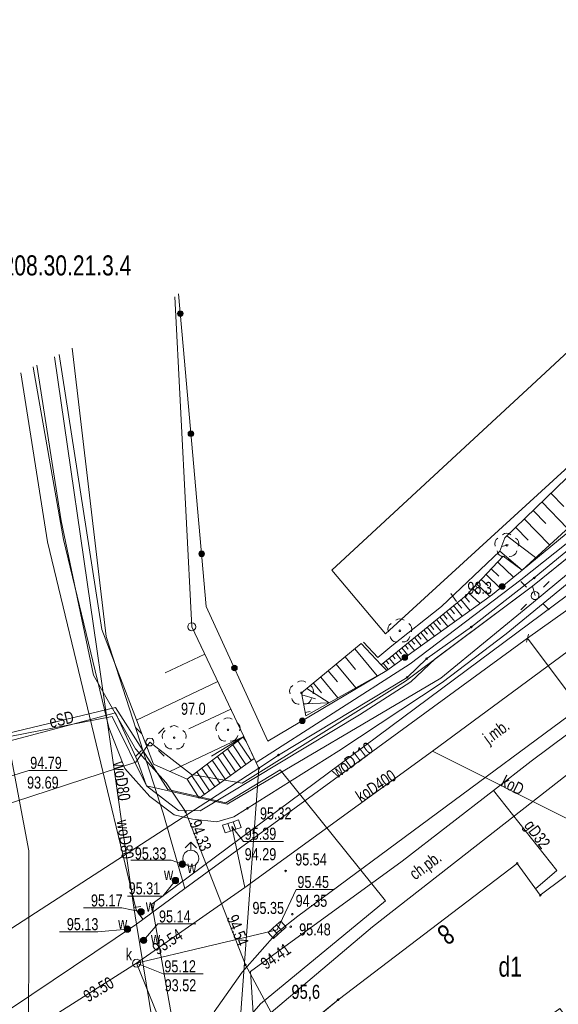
# Model space of a CAD drawing. Header units: metres. Extents: x -320 to 5572509, y -47 to 5960263.
# Tile 56 of 59: x 5572403 to 5572437, y 5960162 to 5960224. Entities that reach past the tile are written whole.
import ezdxf

# ---------------------------------------------------------------- set-up
doc = ezdxf.new("R2010")
doc.units = ezdxf.units.M
doc.header["$MEASUREMENT"] = 0
for name, color, linetype in [('000_Inne__niezydentyfikowane_', 7, 'Continuous'), ('202-Punkt_graniczny_stabilizowa', 7, 'Continuous'), ('203-Punkt_zalamania_granicy_dzi', 7, 'Continuous'), ('218-Granica_uzytku', 7, 'Continuous'), ('219-Linia_granicy', 7, 'Continuous'), ('238-Punkt_adresowy_budynku', 7, 'Continuous'), ('312-Numer_ewidencyjny_budynku-A', 7, 'Continuous'), ('352-schody__powierzchnia_', 7, 'Continuous'), ('403-Punkt_okreslonej_wysokosci', 7, 'Continuous'), ('403-Punkt_okreslonej_wysokosci-', 7, 'Continuous'), ('422-Kraweznik_jezdni', 7, 'Continuous'), ('450-Sciana_oporowa_symb__osiowy', 7, 'Continuous'), ('585-Os_przewodu-SEPOD_-_ob__pro', 7, 'Continuous'), ('801-Punkt_okreslonej_wysokosci', 7, 'Continuous'), ('801-Punkt_okreslonej_wysokosci-', 7, 'Continuous'), ('820-Skarpa_nieumocniona', 7, 'Continuous'), ('823-Szczyt_skarpy_nieumocninej', 7, 'Continuous'), ('902-Ogrodzenie_trwale_symb_', 7, 'Continuous'), ('922-Drzewo_lisciaste', 7, 'Continuous'), ('ark', 7, 'Continuous'), ('budynek_pomiar', 7, 'Continuous'), ('chodnik_plyty_betonowe', 7, 'Continuous'), ('hydrant__punkt_', 7, 'Continuous'), ('jezdnia_masa_bitumiczna', 7, 'Continuous'), ('kratka_sciekowa__punkt_', 7, 'Continuous'), ('kraweznik__linia_', 7, 'Continuous'), ('latarnia_na_slupie_lub_maszcie_', 7, 'Continuous'), ('murek_oporowy__linia_', 7, 'Continuous'), ('plac__powierzchnia_', 7, 'Continuous'), ('przewod_elektroenergetyczny__li', 7, 'Continuous'), ('przewod_gazowy__linia_', 7, 'Continuous'), ('przewod_gazowy__linia_-Atr1', 7, 'Continuous'), ('przewod_inny__linia_', 7, 'Continuous'), ('przewod_kanalizacyjny__linia_', 7, 'Continuous'), ('przewod_kanalizacyjny__linia_-A', 7, 'Continuous'), ('przewod_wodociagowy_-_projektow', 7, 'Continuous'), ('przewod_wodociagowy__linia_', 7, 'Continuous'), ('przewod_wodociagowy__linia_-Atr', 7, 'Continuous'), ('punkt_o_okreslonej_wysokosci__s', 7, 'Continuous'), ('punkt_wysokosciowy_naturalny', 7, 'Continuous'), ('punkt_wysokosciowy_naturalny-At', 7, 'Continuous'), ('punkt_zmiany_cech_lub_zrodla_da', 7, 'Continuous'), ('rzedne_teren', 7, 'Continuous'), ('skarpa_nieumocniona__powierzchn', 7, 'Continuous'), ('slup__punkt_', 7, 'Continuous'), ('wlaz_okragly_-_siec_kanalizacyj', 7, 'Continuous'), ('ZAKRES', 7, 'Continuous'), ('zasuwa_-_siec_wodociagowa__punk', 7, 'Continuous')]:
    doc.layers.add(name, color=color, linetype=linetype)
doc.styles.add('GENERATED_STYLE_1', font='arial.ttf')

# ---------------------------------------------------------------- blocks, each defined once
blk = doc.blocks.new('EGBP04_03')
at = {"layer": '203-Punkt_zalamania_granicy_dzi', "color": 7, "lineweight": 13}
blk.add_circle((0, 0), 0.05, dxfattribs=at)
blk = doc.blocks.new('EGBP04_2a')
at = {"layer": '202-Punkt_graniczny_stabilizowa', "color": 7, "lineweight": 13}
blk.add_circle((0, 0), 0.25, dxfattribs=at)
blk = doc.blocks.new('OBOP02_01')
at = {"layer": '922-Drzewo_lisciaste', "color": 7, "lineweight": 13}
blk.add_circle((0, 0), 0.05, dxfattribs=at)
for centre, radius, start, end in [((0, 0.35), 0.4, 50.114, 129.886), ((-0.35, 0.1), 0.4, 119.84816, 203.51949), ((0.35, 0.1), 0.4, 336.88451, 60.15184), ((-0.2, -0.3), 0.4, 187.477, 278.47884), ((0.2, -0.275), 0.425, 262.64593, 349.62892)]:
    blk.add_arc(centre, radius, start, end, dxfattribs=at)
blk = doc.blocks.new('RTPW01')
at = {"layer": '801-Punkt_okreslonej_wysokosci', "color": 7, "lineweight": 13}
blk.add_circle((0, 0), 0.05, dxfattribs=at)
blk = doc.blocks.new('US05')
at = {"layer": 'kratka_sciekowa__punkt_', "color": 7, "lineweight": 13}
for p, q in [((-0.525, 0.25), (-0.175, 0.25)), ((-0.525, -0.25), (-0.525, 0.25)), ((-0.175, 0.25), (0.175, 0.25)), ((-0.175, -0.25), (-0.175, 0.25)), ((0.175, 0.25), (0.525, 0.25)), ((0.175, -0.25), (0.175, 0.25)), ((0.525, -0.25), (0.525, 0.25)), ((-0.525, -0.25), (-0.175, -0.25)), ((-0.175, -0.25), (0.175, -0.25)), ((0.175, -0.25), (0.525, -0.25))]:
    blk.add_line(p, q, dxfattribs=at)
blk = doc.blocks.new('US22')
at = {"layer": 'wlaz_okragly_-_siec_kanalizacyj', "color": 7, "lineweight": 13}
for p, q in [((-0.2475, -0.0356), (-0.2274, 0.1039)), ((-0.2274, 0.1039), (-0.1352, 0.2103)), ((-0.1352, 0.2103), (0, 0.25)), ((0, 0.25), (0.1352, 0.2103)), ((0.1352, 0.2103), (0.2274, 0.1039)), ((0.2274, 0.1039), (0.2475, -0.0356)), ((-0.1889, -0.1637), (-0.2475, -0.0356)), ((-0.0704, -0.2399), (-0.1889, -0.1637)), ((0.0704, -0.2399), (-0.0704, -0.2399)), ((0.1889, -0.1637), (0.0704, -0.2399)), ((0.2475, -0.0356), (0.1889, -0.1637))]:
    blk.add_line(p, q, dxfattribs=at)
blk = doc.blocks.new('XX_01')
at = {"layer": 'punkt_zmiany_cech_lub_zrodla_da', "color": 7, "lineweight": 13}
blk.add_line((0, -0.25), (0, 0.25), dxfattribs=at)
blk = doc.blocks.new('US02')
at = {"layer": 'hydrant__punkt_', "color": 7, "lineweight": 13}
for p, q in [((0, 1), (-0.353, 0.647)), ((0, 1), (0.354, 0.647)), ((0, 0.5), (0, 1)), ((-0.4973, -0.0523), (-0.4755, 0.1545)), ((-0.4755, 0.1545), (-0.3716, 0.3346)), ((-0.3716, 0.3346), (-0.2034, 0.4568)), ((-0.2034, 0.4568), (0, 0.5)), ((0, 0.5), (0.2034, 0.4568)), ((0.2034, 0.4568), (0.3716, 0.3346)), ((0.3716, 0.3346), (0.4755, 0.1545)), ((0.4755, 0.1545), (0.4973, -0.0523)), ((-0.433, -0.25), (-0.4973, -0.0523)), ((-0.2939, -0.4045), (-0.433, -0.25)), ((-0.104, -0.4891), (-0.2939, -0.4045)), ((0.104, -0.4891), (-0.104, -0.4891)), ((0.2939, -0.4045), (0.104, -0.4891)), ((0.433, -0.25), (0.2939, -0.4045)), ((0.4973, -0.0523), (0.433, -0.25))]:
    blk.add_line(p, q, dxfattribs=at)
blk = doc.blocks.new('SUUS25')
at = {"layer": 'zasuwa_-_siec_wodociagowa__punk', "color": 7, "lineweight": 13}
for radius in [0.2, 0.18, 0.16, 0.14, 0.12, 0.1, 0.08, 0.06, 0.04, 0.02]:
    blk.add_circle((0, 0), radius, dxfattribs=at)
blk = doc.blocks.new('PW01')
at = {"layer": 'punkt_o_okreslonej_wysokosci__s', "color": 7, "lineweight": 13}
for p, q in [((-0.045, 0), (-0.0318, 0.0318)), ((-0.0318, -0.0318), (-0.045, 0)), ((-0.0318, 0.0318), (0, 0.045)), ((0, 0.045), (0.0318, 0.0318)), ((0.0318, 0.0318), (0.045, 0)), ((0.045, 0), (0.0318, -0.0318)), ((0, -0.045), (-0.0318, -0.0318)), ((0.0318, -0.0318), (0, -0.045))]:
    blk.add_line(p, q, dxfattribs=at)
blk = doc.blocks.new('SM011')
at = {"layer": 'latarnia_na_slupie_lub_maszcie_', "color": 7, "lineweight": 13}
for p, q in [((-0.53, 0.531), (-0.883, 0.884)), ((0.531, 0.531), (0.884, 0.884)), ((-0.53, -0.53), (-0.883, -0.883)), ((0.531, -0.53), (0.884, -0.883))]:
    blk.add_line(p, q, dxfattribs=at)
blk = doc.blocks.new('SM04')
at = {"layer": 'slup__punkt_', "color": 7, "lineweight": 13}
for p, q in [((-0.2475, -0.0356), (-0.2274, 0.1039)), ((-0.2274, 0.1039), (-0.1352, 0.2103)), ((-0.1352, 0.2103), (0, 0.25)), ((0, 0.25), (0.1352, 0.2103)), ((0.1352, 0.2103), (0.2274, 0.1039)), ((0.2274, 0.1039), (0.2475, -0.0356)), ((-0.1889, -0.1637), (-0.2475, -0.0356)), ((-0.0704, -0.2399), (-0.1889, -0.1637)), ((0.0704, -0.2399), (-0.0704, -0.2399)), ((0.1889, -0.1637), (0.0704, -0.2399)), ((0.2475, -0.0356), (0.1889, -0.1637))]:
    blk.add_line(p, q, dxfattribs=at)

msp = doc.modelspace()

# ---------------------------------------------------------------- linework, layer by layer
at = {"layer": '000_Inne__niezydentyfikowane_', "color": 7, "lineweight": 13, "flags": 128}
for points in [[(5572436.27, 5960194.2), (5572437.08, 5960193.36)], [(5572435.71, 5960193.66), (5572437.31, 5960192)], [(5572435.16, 5960193.12), (5572435.95, 5960192.3)], [(5572434.61, 5960192.59), (5572436.18, 5960190.97)], [(5572434.07, 5960192.07), (5572434.85, 5960191.26)], [(5572433.21, 5960190.88), (5572433.64, 5960190.97)], [(5572433.53, 5960191.54), (5572435.32, 5960190.18)], [(5572432.96, 5960189.91), (5572433.95, 5960188.97)], [(5572432.23, 5960189.14), (5572433.12, 5960188.29)], [(5572432.55, 5960189.48), (5572433.02, 5960189.03)], [(5572431.66, 5960188.54), (5572432.47, 5960187.77)], [(5572431.93, 5960188.83), (5572432.36, 5960188.42)], [(5572431.15, 5960188), (5572431.86, 5960187.33)], [(5572431.4, 5960188.26), (5572431.78, 5960187.9)], [(5572430.44, 5960187.38), (5572430.72, 5960187.04)], [(5572430.67, 5960187.57), (5572431.24, 5960186.88)], [(5572430.91, 5960187.77), (5572431.2, 5960187.42)], [(5572429.78, 5960186.84), (5572430.29, 5960186.21)], [(5572429.99, 5960187.02), (5572430.26, 5960186.69)], [(5572430.21, 5960187.2), (5572430.75, 5960186.54)], [(5572428.95, 5960186.17), (5572429.43, 5960185.58)], [(5572429.15, 5960186.33), (5572429.39, 5960186.03)], [(5572429.35, 5960186.5), (5572429.85, 5960185.89)], [(5572429.56, 5960186.67), (5572429.82, 5960186.35)], [(5572428.17, 5960185.53), (5572428.6, 5960184.99)], [(5572428.36, 5960185.69), (5572428.59, 5960185.41)], [(5572428.56, 5960185.85), (5572429.02, 5960185.29)], [(5572428.76, 5960186.01), (5572428.99, 5960185.72)], [(5572427.39, 5960184.89), (5572427.78, 5960184.4)], [(5572427.58, 5960185.05), (5572427.79, 5960184.8)], [(5572427.78, 5960185.21), (5572428.19, 5960184.7)], [(5572427.97, 5960185.37), (5572428.19, 5960185.11)], [(5572424.07, 5960184.51), (5572425.46, 5960182.83)], [(5572426.61, 5960184.25), (5572426.96, 5960183.81)], [(5572426.8, 5960184.41), (5572426.98, 5960184.19)], [(5572427, 5960184.57), (5572427.37, 5960184.11)], [(5572427.19, 5960184.73), (5572427.38, 5960184.49)], [(5572423.46, 5960184.01), (5572424.11, 5960183.22)], [(5572425.82, 5960183.61), (5572426.14, 5960183.22)], [(5572426.02, 5960183.77), (5572426.18, 5960183.57)], [(5572426.21, 5960183.93), (5572426.55, 5960183.52)], [(5572426.41, 5960184.09), (5572426.58, 5960183.88)], [(5572422.41, 5960183.14), (5572422.98, 5960182.45)], [(5572422.91, 5960183.56), (5572424.13, 5960182.08)], [(5572421.94, 5960182.75), (5572423.01, 5960181.45)], [(5572421.08, 5960182.04), (5572422.46, 5960181.14)], [(5572421.5, 5960182.38), (5572422, 5960181.78)], [(5572420.77, 5960181.65), (5572421.62, 5960181.4)], [(5572420.87, 5960181.09), (5572422.46, 5960181.14)], [(5572420.97, 5960180.55), (5572421.29, 5960180.61)]]:
    msp.add_lwpolyline(points, dxfattribs=at)
at = {"layer": '218-Granica_uzytku', "color": 3, "lineweight": 18, "flags": 128}
for points in [[(5572412.863, 5960206.399), (5572413.92, 5960185.88)], [(5572413.92, 5960185.88), (5572412.863, 5960206.399)], [(5572435.23, 5960188.92), (5572441.03, 5960193.69)], [(5572441.03, 5960193.69), (5572435.23, 5960188.92)], [(5572431.32, 5960185.87), (5572435.23, 5960188.92)], [(5572435.23, 5960188.92), (5572431.32, 5960185.87)], [(5572413.92, 5960185.88), (5572418.09, 5960177.08)], [(5572418.09, 5960177.08), (5572413.92, 5960185.88)], [(5572428.54, 5960183.9), (5572431.32, 5960185.87)], [(5572431.32, 5960185.87), (5572428.54, 5960183.9)], [(5572427.32, 5960182.73), (5572428.54, 5960183.9)], [(5572428.54, 5960183.9), (5572427.32, 5960182.73)], [(5572419.31, 5960177.9), (5572427.32, 5960182.73)], [(5572427.32, 5960182.73), (5572419.31, 5960177.9)], [(5572418.09, 5960177.08), (5572419.31, 5960177.9)], [(5572419.31, 5960177.9), (5572418.09, 5960177.08)], [(5572439.94, 5960172.41), (5572435.61, 5960169.18)], [(5572435.61, 5960169.18), (5572439.94, 5960172.41)], [(5572434.17, 5960171.16), (5572423.02, 5960162.68)], [(5572423.02, 5960162.68), (5572434.17, 5960171.16)], [(5572435.61, 5960169.18), (5572434.17, 5960171.16)], [(5572434.17, 5960171.16), (5572435.61, 5960169.18)], [(5572423.02, 5960162.68), (5572416.64, 5960157.39)], [(5572416.64, 5960157.39), (5572423.02, 5960162.68)]]:
    msp.add_lwpolyline(points, dxfattribs=at)
at = {"layer": '219-Linia_granicy', "color": 178, "lineweight": 18, "flags": 128}
for points in [[(5572413.92, 5960185.88), (5572412.863, 5960206.399)], [(5572441.03, 5960193.69), (5572435.23, 5960188.92)], [(5572435.23, 5960188.92), (5572431.32, 5960185.87)], [(5572418.09, 5960177.08), (5572413.92, 5960185.88)], [(5572431.32, 5960185.87), (5572428.54, 5960183.9)], [(5572428.54, 5960183.9), (5572427.32, 5960182.73)], [(5572427.32, 5960182.73), (5572419.31, 5960177.9)], [(5572419.31, 5960177.9), (5572418.09, 5960177.08)], [(5572418.09, 5960177.08), (5572401.57, 5960166.4)], [(5572418.09, 5960177.08), (5572416.64, 5960157.39)], [(5572439.94, 5960172.41), (5572435.61, 5960169.18)], [(5572434.17, 5960171.16), (5572423.02, 5960162.68)], [(5572435.61, 5960169.18), (5572434.17, 5960171.16)], [(5572423.02, 5960162.68), (5572416.64, 5960157.39)]]:
    msp.add_lwpolyline(points, dxfattribs=at)
at = {"layer": '352-schody__powierzchnia_', "color": 7, "lineweight": 13, "flags": 128}
msp.add_lwpolyline([(5572417.15, 5960179.05), (5572413.63, 5960176.39), (5572414.38, 5960175.21), (5572417.8, 5960177.69)], close=True, dxfattribs=at)
msp.add_lwpolyline([(5572417.15, 5960179.05), (5572413.63, 5960176.39), (5572414.38, 5960175.21), (5572417.8, 5960177.69)], close=True, dxfattribs=at)
for points in [[(5572417.61, 5960177.56), (5572416.79, 5960178.78)], [(5572417.61, 5960177.56), (5572416.79, 5960178.78)], [(5572417.3, 5960178.75), (5572417.11, 5960179.02)], [(5572417.3, 5960178.75), (5572417.11, 5960179.02)], [(5572416.97, 5960177.1), (5572416.15, 5960178.29)], [(5572416.97, 5960177.1), (5572416.15, 5960178.29)], [(5572417.29, 5960177.32), (5572416.47, 5960178.54)], [(5572417.29, 5960177.32), (5572416.47, 5960178.54)], [(5572415.99, 5960176.39), (5572415.19, 5960177.58)], [(5572415.99, 5960176.39), (5572415.19, 5960177.58)], [(5572416.32, 5960176.63), (5572415.51, 5960177.81)], [(5572416.32, 5960176.63), (5572415.51, 5960177.81)], [(5572416.64, 5960176.86), (5572415.83, 5960178.05)], [(5572416.64, 5960176.86), (5572415.83, 5960178.05)], [(5572415.35, 5960175.92), (5572414.55, 5960177.09)], [(5572415.35, 5960175.92), (5572414.55, 5960177.09)], [(5572415.67, 5960176.15), (5572414.88, 5960177.33)], [(5572415.67, 5960176.15), (5572414.88, 5960177.33)], [(5572414.7, 5960175.45), (5572413.92, 5960176.6)], [(5572414.7, 5960175.45), (5572413.92, 5960176.6)], [(5572415.02, 5960175.68), (5572414.24, 5960176.85)], [(5572415.02, 5960175.68), (5572414.24, 5960176.85)]]:
    msp.add_lwpolyline(points, dxfattribs=at)
at = {"layer": '422-Kraweznik_jezdni', "color": 7, "lineweight": 13, "flags": 128}
for points in [[(5572404.041, 5960202.043), (5572404.06, 5960201.91), (5572405.93, 5960191.32), (5572408.75, 5960179.61), (5572409.75, 5960177.07), (5572411.3, 5960175.33), (5572412.83, 5960174.17), (5572413.97, 5960173.91), (5572415.48, 5960173.74), (5572416.54, 5960174.05), (5572423.06, 5960178.16), (5572429.5, 5960182.41), (5572433.49, 5960185.45), (5572442.93, 5960193.17), (5572449.24, 5960198.68), (5572460.4, 5960209.13), (5572470.47, 5960218.72), (5572472.776, 5960220.901)], [(5572437.9, 5960180.74), (5572420.52, 5960167.87)], [(5572420.52, 5960167.87), (5572419.25, 5960166.87)], [(5572419.25, 5960166.87), (5572417.06, 5960164.39)], [(5572417.06, 5960164.39), (5572415.31, 5960161.92)]]:
    msp.add_lwpolyline(points, dxfattribs=at)
at = {"layer": '450-Sciana_oporowa_symb__osiowy', "color": 7, "lineweight": 13, "flags": 128}
msp.add_lwpolyline([(5572417.92, 5960177.44), (5572427.52, 5960183.57), (5572434.39, 5960188.8), (5572441.34, 5960194.32), (5572448.3, 5960200.81), (5572455.04, 5960207.39), (5572468.97, 5960220.97), (5572471.893, 5960223.603)], dxfattribs=at)
at = {"layer": '585-Os_przewodu-SEPOD_-_ob__pro', "color": 1, "lineweight": 18, "flags": 128}
msp.add_lwpolyline([(5572472.512, 5960221.71), (5572470.4, 5960219.76), (5572453.01, 5960203.41), (5572445.09, 5960196.46), (5572435.13, 5960188.41), (5572429.07, 5960183.88), (5572427.56, 5960182.46), (5572424.36, 5960180.41), (5572414.43, 5960174.42), (5572413.1, 5960174.45), (5572411.1, 5960175.98), (5572408.97, 5960180.3), (5572401.73, 5960178.88), (5572397.411, 5960199.08)], dxfattribs=at)
at = {"layer": '820-Skarpa_nieumocniona', "color": 7, "lineweight": 13, "flags": 128}
for points in [[(5572430.04, 5960187.94), (5572430.4, 5960187.45)], [(5572414.72, 5960184.18), (5572412.27, 5960183.02)], [(5572415.53, 5960182.47), (5572410.48, 5960180.07)], [(5572416.34, 5960180.76), (5572413.74, 5960179.54)], [(5572417.15, 5960179.05), (5572412.55, 5960176.87)], [(5572417.15, 5960179.05), (5572415.14, 5960177.83)]]:
    msp.add_lwpolyline(points, dxfattribs=at)
at = {"layer": '823-Szczyt_skarpy_nieumocninej', "color": 7, "lineweight": 13, "flags": 128}
msp.add_lwpolyline([(5572412.863, 5960206.399), (5572413.92, 5960185.88), (5572417.15, 5960179.05), (5572413.63, 5960176.39), (5572411.53, 5960177.33), (5572408.33, 5960185.72), (5572405.658, 5960202.815)], dxfattribs=at)
at = {"layer": '902-Ogrodzenie_trwale_symb_', "color": 7, "lineweight": 13, "flags": 128}
msp.add_lwpolyline([(5572471.753, 5960224.031), (5572456.47, 5960209.24), (5572440.44, 5960194.31), (5572434.48, 5960189.41), (5572432.64, 5960187.89), (5572426.05, 5960183.16), (5572418.66, 5960178.76), (5572414.82, 5960187.15), (5572413.38, 5960203.33), (5572413.093, 5960206.586)], dxfattribs=at)
at = {"layer": '902-Ogrodzenie_trwale_symb_', "color": 7, "lineweight": 13}
for centre, radius in [((5572413.201, 5960205.362), 0.175), ((5572413.201, 5960205.362), 0.157), ((5572413.201, 5960205.362), 0.14), ((5572413.201, 5960205.362), 0.122), ((5572413.201, 5960205.362), 0.105), ((5572413.201, 5960205.362), 0.0875), ((5572413.201, 5960205.362), 0.07), ((5572413.201, 5960205.362), 0.0525), ((5572413.201, 5960205.362), 0.035), ((5572413.864, 5960197.891), 0.175), ((5572413.864, 5960197.891), 0.157), ((5572413.864, 5960197.891), 0.14), ((5572413.864, 5960197.891), 0.122), ((5572413.864, 5960197.891), 0.105), ((5572413.864, 5960197.891), 0.0875), ((5572413.864, 5960197.891), 0.07), ((5572413.864, 5960197.891), 0.0525), ((5572413.864, 5960197.891), 0.035), ((5572414.529, 5960190.421), 0.175), ((5572414.529, 5960190.421), 0.157), ((5572414.529, 5960190.421), 0.14), ((5572414.529, 5960190.421), 0.122), ((5572414.529, 5960190.421), 0.105), ((5572414.529, 5960190.421), 0.0875), ((5572414.529, 5960190.421), 0.07), ((5572414.529, 5960190.421), 0.0525), ((5572414.529, 5960190.421), 0.035), ((5572433.239, 5960188.385), 0.175), ((5572433.239, 5960188.385), 0.157), ((5572433.239, 5960188.385), 0.14), ((5572433.239, 5960188.385), 0.122), ((5572433.239, 5960188.385), 0.105), ((5572433.239, 5960188.385), 0.0875), ((5572433.239, 5960188.385), 0.07), ((5572433.239, 5960188.385), 0.0525), ((5572433.239, 5960188.385), 0.035), ((5572427.178, 5960183.97), 0.175), ((5572427.178, 5960183.97), 0.157), ((5572427.178, 5960183.97), 0.14), ((5572427.178, 5960183.97), 0.122), ((5572427.178, 5960183.97), 0.105), ((5572427.178, 5960183.97), 0.0875), ((5572427.178, 5960183.97), 0.07), ((5572427.178, 5960183.97), 0.0525), ((5572427.178, 5960183.97), 0.035), ((5572416.575, 5960183.316), 0.175), ((5572416.575, 5960183.316), 0.157), ((5572416.575, 5960183.316), 0.14), ((5572416.575, 5960183.316), 0.122), ((5572416.575, 5960183.316), 0.105), ((5572416.575, 5960183.316), 0.0875), ((5572416.575, 5960183.316), 0.07), ((5572416.575, 5960183.316), 0.0525), ((5572416.575, 5960183.316), 0.035), ((5572420.799, 5960180.033), 0.175), ((5572420.799, 5960180.033), 0.157), ((5572420.799, 5960180.033), 0.14), ((5572420.799, 5960180.033), 0.122), ((5572420.799, 5960180.033), 0.105), ((5572420.799, 5960180.033), 0.0875), ((5572420.799, 5960180.033), 0.07), ((5572420.799, 5960180.033), 0.0525), ((5572420.799, 5960180.033), 0.035)]:
    msp.add_circle(centre, radius, dxfattribs=at)
at = {"layer": 'budynek_pomiar', "color": 7, "lineweight": 13, "flags": 128}
msp.add_lwpolyline([(5572434.17, 5960171.16), (5572435.61, 5960169.18), (5572439.94, 5960172.41), (5572445.69, 5960164.68), (5572438.73, 5960159.54), (5572436.83, 5960162.14), (5572428.08, 5960155.75), (5572426.16, 5960158.38), (5572424.95, 5960157.49), (5572421.83, 5960161.69), (5572423.02, 5960162.68)], close=True, dxfattribs=at)
at = {"layer": 'kraweznik__linia_', "color": 7, "lineweight": 13, "flags": 128}
for points in [[(5572469.031, 5960232.365), (5572454.84, 5960219.22), (5572435.08, 5960200.91), (5572422.63, 5960189.41)], [(5572422.63, 5960189.41), (5572425.98, 5960185.44), (5572438.83, 5960197.21), (5572457.78, 5960214.94), (5572470.847, 5960226.805)]]:
    msp.add_lwpolyline(points, dxfattribs=at)
at = {"layer": 'murek_oporowy__linia_', "color": 7, "lineweight": 13, "flags": 128}
msp.add_lwpolyline([(5572424.61, 5960184.92), (5572425.5, 5960183.96), (5572426.37, 5960184.69), (5572429.45, 5960187.14), (5572433.1, 5960190.58)], dxfattribs=at)
at = {"layer": 'plac__powierzchnia_', "color": 7, "lineweight": 13, "flags": 128}
for points in [[(5572469.031, 5960232.365), (5572454.84, 5960219.22), (5572435.08, 5960200.91), (5572422.63, 5960189.41)], [(5572422.63, 5960189.41), (5572425.98, 5960185.44), (5572438.83, 5960197.21), (5572457.78, 5960214.94), (5572470.847, 5960226.805)]]:
    msp.add_lwpolyline(points, dxfattribs=at)
at = {"layer": 'przewod_elektroenergetyczny__li', "color": 1, "lineweight": 18, "flags": 128}
for points in [[(5572396.935, 5960198.916), (5572400.94, 5960178.88), (5572401.78, 5960174.63), (5572410.43, 5960177.46), (5572411.31, 5960178.71), (5572413.9, 5960176.69), (5572417.05, 5960176.14), (5572427.22, 5960182.49), (5572435.13, 5960188.41), (5572435.28, 5960187.82), (5572435.13, 5960188.41), (5572446.28, 5960197.41), (5572453.01, 5960203.41), (5572468.74, 5960217.71), (5572468.67, 5960218.93), (5572470.06, 5960219.24), (5572472.496, 5960221.757)], [(5572397.501, 5960199.112), (5572397.85, 5960197.29), (5572400.58, 5960184.39), (5572401.57, 5960178.52), (5572409.18, 5960180.53), (5572410.55, 5960177.49), (5572411.1, 5960175.98), (5572416.11, 5960174.85), (5572429.42, 5960182.69), (5572435.18, 5960187.41), (5572443.43, 5960194.24), (5572449.65, 5960200.16), (5572458.85, 5960209.02), (5572470.4, 5960219.76), (5572472.512, 5960221.71)], [(5572400.94, 5960178.88), (5572409.17, 5960180.85), (5572412.43, 5960175.76), (5572416.04, 5960174.93), (5572419.42, 5960176.98), (5572425.97, 5960168.82), (5572418.19, 5960162.43), (5572415.87, 5960159.72), (5572414.82, 5960152.61), (5572418.65, 5960132.79), (5572424.28, 5960103.27), (5572427.13, 5960087.71), (5572429.17, 5960076.91), (5572431.17, 5960066.73), (5572433.61, 5960054.57), (5572434.061, 5960052.256)]]:
    msp.add_lwpolyline(points, dxfattribs=at)
at = {"layer": 'przewod_gazowy__linia_', "color": 30, "lineweight": 18, "flags": 128}
for points in [[(5572404.21, 5960152.58), (5572418.23, 5960154.05), (5572417.58, 5960164.44), (5572427.01, 5960171.29), (5572432.69, 5960175.69), (5572435.05, 5960177.51), (5572439.69, 5960180.99), (5572453.51, 5960193.09), (5572457.4, 5960192.74), (5572462.85, 5960197.46), (5572476.202, 5960210.411)], [(5572398.613, 5960199.495), (5572398.75, 5960198.48), (5572403.78, 5960171.93), (5572403.76, 5960155.44), (5572404.21, 5960152.58), (5572401.74, 5960152.19), (5572405.62, 5960131.35), (5572409.47, 5960109.91), (5572413.74, 5960088.71), (5572415.87, 5960087.2), (5572417.25, 5960086.16), (5572418.47, 5960083.18), (5572419.14, 5960081.59), (5572421.15, 5960071.68), (5572423.69, 5960059.52), (5572425.484, 5960050.503)], [(5572432.69, 5960175.69), (5572436.63, 5960170.72)], [(5572436.63, 5960170.72), (5572435.32, 5960169.579)]]:
    msp.add_lwpolyline(points, dxfattribs=at)
at = {"layer": 'przewod_inny__linia_', "color": 7, "lineweight": 13, "flags": 128}
msp.add_lwpolyline([(5572404.266, 5960202.15), (5572405.79, 5960192.47), (5572407.8, 5960182.86), (5572410.42, 5960178.28), (5572412.32, 5960176.18), (5572413.53, 5960174.38), (5572417.26, 5960164.84), (5572418.86, 5960161.89), (5572425.16, 5960167.22), (5572434.48, 5960174.5), (5572437.72, 5960177.03), (5572443.31, 5960177.69), (5572453.66, 5960178.97), (5572455.85, 5960179.09)], dxfattribs=at)
at = {"layer": 'przewod_kanalizacyjny__linia_', "color": 34, "lineweight": 18, "flags": 128}
for points in [[(5572410.48, 5960164.95), (5572417.21, 5960169.65), (5572428.89, 5960178.15), (5572447.8, 5960192.08), (5572465.32, 5960208.46), (5572474.18, 5960216.603)], [(5572428.89, 5960178.15), (5572437.84, 5960173.66), (5572439.273, 5960171.912)], [(5572417.21, 5960169.65), (5572416.41, 5960173.46)], [(5572419.23, 5960167.03), (5572410.48, 5960164.95)], [(5572410.48, 5960164.95), (5572382.7, 5960147.33), (5572370.472, 5960140.271)], [(5572410.48, 5960164.95), (5572413.91, 5960156.53), (5572427.02, 5960133.33), (5572431.07, 5960126.67)]]:
    msp.add_lwpolyline(points, dxfattribs=at)
at = {"layer": 'przewod_wodociagowy_-_projektow', "color": 7, "lineweight": 20, "flags": 128}
msp.add_lwpolyline([(5572403.283, 5960201.681), (5572404.94, 5960191.16), (5572410.45, 5960168.27), (5572410.59, 5960168.08), (5572410.88, 5960167.68)], dxfattribs=at)
at = {"layer": 'przewod_wodociagowy__linia_', "color": 7, "lineweight": 20, "flags": 128}
for points in [[(5572434.81, 5960185.17), (5572447.42, 5960194.13), (5572465.76, 5960211.47), (5572473.621, 5960218.314)], [(5572405.37, 5960202.677), (5572408, 5960184.51), (5572408.54, 5960180.77)], [(5572406.481, 5960203.207), (5572408.59, 5960185.28), (5572412.13, 5960174.28), (5572413.49, 5960169.59)], [(5572370.141, 5960141.954), (5572389.46, 5960154.51), (5572389.68, 5960154.72), (5572390.04, 5960154.84), (5572390.79, 5960154.54), (5572391.58, 5960154.69), (5572392.24, 5960155.14), (5572410.48, 5960167.38), (5572413.49, 5960169.59), (5572434.81, 5960185.17)], [(5572434.81, 5960185.17), (5572445.228, 5960171.286)], [(5572408.54, 5960180.77), (5572410.31, 5960168.42), (5572410.48, 5960167.38)], [(5572410.31, 5960168.42), (5572410.74, 5960168.48)], [(5572431.294, 5960051.691), (5572431.04, 5960052.95), (5572428.4, 5960065.81), (5572425.16, 5960081.78), (5572424.04, 5960088.59), (5572423.96, 5960088.84), (5572423.93, 5960089.11), (5572419.95, 5960111.06), (5572419.42, 5960114.21), (5572416.58, 5960131.17), (5572412.7, 5960153.83), (5572410.48, 5960167.38)]]:
    msp.add_lwpolyline(points, dxfattribs=at)
at = {"layer": 'punkt_o_okreslonej_wysokosci__s', "color": 30, "lineweight": 18, "flags": 128}
msp.add_lwpolyline([(5572401.29, 5960176.18), (5572403.781, 5960176.946), (5572406.162, 5960176.946)], dxfattribs=at)
at = {"layer": 'punkt_o_okreslonej_wysokosci__s', "color": 7, "lineweight": 13, "flags": 128}
for points in [[(5572416.41, 5960173.46), (5572417.13, 5960172.53), (5572419.635, 5960172.53)], [(5572413.33, 5960171.11), (5572412.63, 5960171.36), (5572410.125, 5960171.36)], [(5572412.9, 5960170.09), (5572412.12, 5960169.13), (5572409.907, 5960169.13)], [(5572410.48, 5960164.95), (5572412.13, 5960164.28), (5572414.635, 5960164.28)]]:
    msp.add_lwpolyline(points, dxfattribs=at)
at = {"layer": 'punkt_o_okreslonej_wysokosci__s', "color": 34, "lineweight": 18, "flags": 128}
msp.add_lwpolyline([(5572419.23, 5960167.03), (5572420.412, 5960169.532), (5572422.793, 5960169.532)], dxfattribs=at)
at = {"layer": 'punkt_o_okreslonej_wysokosci__s', "color": 7, "lineweight": 20, "flags": 128}
for points in [[(5572410.76, 5960168.14), (5572409.567, 5960168.385), (5572407.185, 5960168.385)], [(5572409.91, 5960167.07), (5572408.064, 5960166.91), (5572405.682, 5960166.91)], [(5572410.92, 5960166.37), (5572411.797, 5960167.389), (5572414.178, 5960167.389)]]:
    msp.add_lwpolyline(points, dxfattribs=at)
at = {"layer": 'skarpa_nieumocniona__powierzchn', "color": 7, "lineweight": 13, "flags": 128}
msp.add_lwpolyline([(5572470.944, 5960226.51), (5572462.68, 5960217.88), (5572456.84, 5960212.7), (5572449.8, 5960206.89), (5572443, 5960200.71), (5572433.4, 5960191.42), (5572433.1, 5960190.58), (5572434.48, 5960189.41), (5572445.01, 5960199.05), (5572451.24, 5960205.17), (5572471.747, 5960224.051)], dxfattribs=at)
for points in [[(5572425.71, 5960183.52), (5572426.05, 5960183.16), (5572432.64, 5960187.89), (5572434.48, 5960189.41), (5572433.3, 5960190.27), (5572430.99, 5960187.83)], [(5572421.01, 5960180.33), (5572426.05, 5960183.16), (5572425.71, 5960183.52), (5572424.46, 5960184.83), (5572420.75, 5960181.77)]]:
    msp.add_lwpolyline(points, close=True, dxfattribs=at)
at = {"layer": 'ZAKRES', "color": 7, "lineweight": 13, "flags": 128}
msp.add_lwpolyline([(5572411.424, 5960168.614), (5572426.913, 5960081.006), (5572469.699, 5960089.619), (5572465.103, 5960112.452), (5572474.101, 5960114.263), (5572450.557, 5960197.688)], close=True, dxfattribs=at)

# ---------------------------------------------------------------- block references
at = {"layer": '202-Punkt_graniczny_stabilizowa', "color": 7, "lineweight": 13}
msp.add_blockref('EGBP04_2a', (5572413.92, 5960185.88), dxfattribs=at)
at = {"layer": '203-Punkt_zalamania_granicy_dzi', "color": 7, "lineweight": 13}
for p in [(5572435.23, 5960188.92), (5572431.32, 5960185.87), (5572428.54, 5960183.9), (5572427.32, 5960182.73), (5572419.31, 5960177.9), (5572418.09, 5960177.08), (5572434.17, 5960171.16), (5572435.61, 5960169.18), (5572423.02, 5960162.68)]:
    msp.add_blockref('EGBP04_03', p, dxfattribs=at)
at = {"layer": '403-Punkt_okreslonej_wysokosci', "color": 7, "lineweight": 13, "rotation": 0.0008399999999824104}
for p in [(5572417.38, 5960174.58), (5572419.76, 5960170.69), (5572420.18, 5960168), (5572420.08, 5960167.22)]:
    msp.add_blockref('RTPW01', p, dxfattribs=at)
at = {"layer": '801-Punkt_okreslonej_wysokosci', "color": 7, "lineweight": 13, "rotation": 0.0008399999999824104}
msp.add_blockref('RTPW01', (5572416.17, 5960179.47), dxfattribs=at)
at = {"layer": '922-Drzewo_lisciaste', "color": 7, "lineweight": 13, "rotation": 0.0008399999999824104}
for p in [(5572433.52, 5960190.95), (5572426.87, 5960185.63), (5572420.75, 5960181.77), (5572416.17, 5960179.47), (5572412.82, 5960178.98)]:
    msp.add_blockref('OBOP02_01', p, dxfattribs=at)
at = {"layer": 'hydrant__punkt_', "color": 7, "lineweight": 13}
msp.add_blockref('US02', (5572413.86, 5960171.48), dxfattribs=at)
at = {"layer": 'kratka_sciekowa__punkt_', "color": 7, "lineweight": 13}
for p, rotation in [((5572416.41, 5960173.46), 18.40913), ((5572419.23, 5960167.03), 42.12959)]:
    msp.add_blockref('US05', p, dxfattribs=dict(at, rotation=rotation))
at = {"layer": 'latarnia_na_slupie_lub_maszcie_', "color": 7, "lineweight": 13, "rotation": 0.0008399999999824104}
for p in [(5572435.28, 5960187.82), (5572411.31, 5960178.71)]:
    msp.add_blockref('SM011', p, dxfattribs=at)
at = {"layer": 'punkt_o_okreslonej_wysokosci__s', "color": 7, "lineweight": 13, "rotation": 0.0008399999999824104}
for p in [(5572413.53, 5960174.38), (5572417.26, 5960164.84)]:
    msp.add_blockref('PW01', p, dxfattribs=at)
at = {"layer": 'punkt_wysokosciowy_naturalny', "color": 7, "lineweight": 13}
msp.add_blockref('RTPW01', (5572430.99, 5960187.83), dxfattribs=at)
at = {"layer": 'punkt_zmiany_cech_lub_zrodla_da', "color": 7, "lineweight": 13, "rotation": 344.8510000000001}
msp.add_blockref('XX_01', (5572434.81, 5960185.17), dxfattribs=at)
at = {"layer": 'slup__punkt_', "color": 7, "lineweight": 13}
for p in [(5572435.28, 5960187.82), (5572411.31, 5960178.71)]:
    msp.add_blockref('SM04', p, dxfattribs=at)
at = {"layer": 'wlaz_okragly_-_siec_kanalizacyj', "color": 7, "lineweight": 13, "rotation": 57.29662000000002}
msp.add_blockref('US22', (5572410.48, 5960164.95), dxfattribs=at)
at = {"layer": 'zasuwa_-_siec_wodociagowa__punk', "color": 7, "lineweight": 13}
for p in [(5572413.33, 5960171.11), (5572412.9, 5960170.09), (5572410.76, 5960168.14), (5572409.91, 5960167.07), (5572410.92, 5960166.37)]:
    msp.add_blockref('SUUS25', p, dxfattribs=at)

# ---------------------------------------------------------------- texts
at = {"layer": '238-Punkt_adresowy_budynku', "color": 7, "lineweight": 13, "insert": (5572429.66, 5960167.468), "char_height": 1.25, "attachment_point": 7, "rotation": 215.615, "style": 'GENERATED_STYLE_1'}
msp.add_mtext('\\A1;{\\W0.750000x;\\pql;\\fArial|b0|i0|c238|p38;8}', dxfattribs=at)
at = {"layer": '312-Numer_ewidencyjny_budynku-A', "color": 7, "lineweight": 13, "insert": (5572433.007, 5960164.729), "char_height": 1.25, "attachment_point": 4, "style": 'GENERATED_STYLE_1'}
msp.add_mtext('\\A1;{\\W0.750000x;\\pql;\\fArial|b0|i0|c238|p38;d1}', dxfattribs=at)
at = {"layer": '403-Punkt_okreslonej_wysokosci-', "color": 7, "lineweight": 13, "char_height": 0.75, "attachment_point": 7, "style": 'GENERATED_STYLE_1'}
for s, insert in [('\\A1;{\\W0.750000x;\\pql;\\fArial|b0|i0|c238|p38;95.32}', (5572418.16, 5960173.883)), ('\\A1;{\\W0.750000x;\\pql;\\fArial|b0|i0|c238|p38;95.54}', (5572420.356, 5960171.021)), ('\\A1;{\\W0.750000x;\\pql;\\fArial|b0|i0|c238|p38;95.35}', (5572417.694, 5960168.003)), ('\\A1;{\\W0.750000x;\\pql;\\fArial|b0|i0|c238|p38;95.48}', (5572420.599, 5960166.665))]:
    msp.add_mtext(s, dxfattribs=dict(at, insert=insert))
at = {"layer": '801-Punkt_okreslonej_wysokosci-', "color": 7, "lineweight": 13, "insert": (5572413.25, 5960180.393), "char_height": 0.75, "attachment_point": 7, "style": 'GENERATED_STYLE_1'}
msp.add_mtext('\\A1;{\\W0.750000x;\\pql;\\fArial|b0|i0|c238|p38;97.0}', dxfattribs=at)
at = {"layer": 'ark', "color": 7, "lineweight": 13, "insert": (5572401.054, 5960208.988), "char_height": 1.25, "attachment_point": 1, "style": 'GENERATED_STYLE_1'}
msp.add_mtext('\\A1;{\\W0.750000x;\\pql;\\fArial|b0|i0|c238|p38;5.208.30.21.3.4}', dxfattribs=at)
at = {"layer": 'chodnik_plyty_betonowe', "color": 7, "lineweight": 13, "insert": (5572427.951, 5960169.911), "char_height": 0.75, "attachment_point": 7, "rotation": 36.5202, "style": 'GENERATED_STYLE_1'}
msp.add_mtext('\\A1;{\\W0.750000x;\\pql;\\fArial|b0|i0|c238|p38;ch.pb.}', dxfattribs=at)
at = {"layer": 'jezdnia_masa_bitumiczna', "color": 7, "lineweight": 13, "insert": (5572432.535, 5960178.364), "char_height": 0.75, "attachment_point": 7, "rotation": 36.3771, "style": 'GENERATED_STYLE_1'}
msp.add_mtext('\\A1;{\\W0.750000x;\\pql;\\fArial|b0|i0|c238|p38;j.mb.}', dxfattribs=at)
at = {"layer": 'przewod_elektroenergetyczny__li', "color": 1, "lineweight": 18, "insert": (5572405.067, 5960179.938), "char_height": 0.75, "attachment_point": 4, "rotation": 13.693, "style": 'GENERATED_STYLE_1'}
msp.add_mtext('\\A1;{\\W0.750000x;\\pql;\\fArial|b0|i0|c238|p38;eSD}', dxfattribs=at)
at = {"layer": 'przewod_gazowy__linia_-Atr1', "color": 7, "lineweight": 13, "insert": (5572434.771, 5960173.66), "char_height": 0.75, "attachment_point": 4, "rotation": 306.715, "style": 'GENERATED_STYLE_1'}
msp.add_mtext('\\A1;{\\W0.750000x;\\pql;\\fArial|b0|i0|c238|p38;gD32}', dxfattribs=at)
at = {"layer": 'przewod_kanalizacyjny__linia_-A', "color": 34, "lineweight": 18, "char_height": 0.75, "attachment_point": 4, "style": 'GENERATED_STYLE_1'}
for s, insert, rotation in [('\\A1;{\\W0.750000x;\\pql;\\fArial|b0|i0|c238|p38;koD400}', (5572424.243, 5960175.238), 33.197), ('\\A1;{\\W0.750000x;\\pql;\\fArial|b0|i0|c238|p38;koD}', (5572433.262, 5960176.323), 333.358)]:
    msp.add_mtext(s, dxfattribs=dict(at, insert=insert, rotation=rotation))
at = {"layer": 'przewod_wodociagowy__linia_-Atr', "color": 7, "lineweight": 20, "char_height": 0.75, "attachment_point": 4, "style": 'GENERATED_STYLE_1'}
for s, insert, rotation in [('\\A1;{\\W0.750000x;\\pql;\\fArial|b0|i0|c238|p38;woD110}', (5572422.76, 5960176.718), 37.235), ('\\A1;{\\W0.750000x;\\pql;\\fArial|b0|i0|c238|p38;woD80}', (5572409.387, 5960177.492), 278.156), ('\\A1;{\\W0.750000x;\\pql;\\fArial|b0|i0|c238|p38;woD80}', (5572409.604, 5960173.866), 278.156)]:
    msp.add_mtext(s, dxfattribs=dict(at, insert=insert, rotation=rotation))
at = {"layer": 'punkt_o_okreslonej_wysokosci__s', "color": 30, "lineweight": 18, "char_height": 0.75, "attachment_point": 7, "style": 'GENERATED_STYLE_1'}
for s, insert in [('\\A1;{\\W0.750000x;\\pql;\\fArial|b0|i0|c238|p38;94.79}', (5572403.861, 5960177.03)), ('\\A1;{\\W0.750000x;\\pql;\\fArial|b0|i0|c238|p38;93.69}', (5572403.667, 5960175.801))]:
    msp.add_mtext(s, dxfattribs=dict(at, insert=insert))
at = {"layer": 'punkt_o_okreslonej_wysokosci__s', "color": 7, "lineweight": 13, "char_height": 0.75, "attachment_point": 4, "rotation": 291.355, "style": 'GENERATED_STYLE_1'}
for s, insert in [('\\A1;{\\W0.750000x;\\pql;\\fArial|b0|i0|c238|p38;94.33}', (5572414.102, 5960173.814)), ('\\A1;{\\W0.750000x;\\pql;\\fArial|b0|i0|c238|p38;94.54}', (5572416.413, 5960167.914))]:
    msp.add_mtext(s, dxfattribs=dict(at, insert=insert))
at = {"layer": 'punkt_o_okreslonej_wysokosci__s', "color": 34, "lineweight": 18, "char_height": 0.75, "attachment_point": 7, "style": 'GENERATED_STYLE_1'}
for s, insert in [('\\A1;{\\W0.750000x;\\pql;\\fArial|b0|i0|c238|p38;95.39}', (5572417.21, 5960172.621)), ('\\A1;{\\W0.750000x;\\pql;\\fArial|b0|i0|c238|p38;94.29}', (5572417.21, 5960171.346)), ('\\A1;{\\W0.750000x;\\pql;\\fArial|b0|i0|c238|p38;95.45}', (5572420.492, 5960169.616)), ('\\A1;{\\W0.750000x;\\pql;\\fArial|b0|i0|c238|p38;94.35}', (5572420.383, 5960168.446)), ('\\A1;{\\W0.750000x;\\pql;\\fArial|b0|i0|c238|p38;95.12}', (5572412.21, 5960164.371)), ('\\A1;{\\W0.750000x;\\pql;\\fArial|b0|i0|c238|p38;93.52}', (5572412.229, 5960163.192))]:
    msp.add_mtext(s, dxfattribs=dict(at, insert=insert))
at = {"layer": 'punkt_o_okreslonej_wysokosci__s', "color": 7, "lineweight": 20, "char_height": 0.75, "attachment_point": 7, "style": 'GENERATED_STYLE_1'}
for s, insert in [('\\A1;{\\W0.750000x;\\pql;\\fArial|b0|i0|c238|p38;95.33}', (5572410.371, 5960171.39)), ('\\A1;{\\W0.750000x;\\pql;\\fArial|b0|i0|c238|p38;95.31}', (5572409.987, 5960169.221)), ('\\A1;{\\W0.750000x;\\pql;\\fArial|b0|i0|c238|p38;95.17}', (5572407.643, 5960168.468)), ('\\A1;{\\W0.750000x;\\pql;\\fArial|b0|i0|c238|p38;95.13}', (5572406.14, 5960166.993)), ('\\A1;{\\W0.750000x;\\pql;\\fArial|b0|i0|c238|p38;95.14}', (5572411.877, 5960167.472))]:
    msp.add_mtext(s, dxfattribs=dict(at, insert=insert))
at = {"layer": 'punkt_o_okreslonej_wysokosci__s', "color": 34, "lineweight": 18, "char_height": 0.75, "attachment_point": 7, "style": 'GENERATED_STYLE_1'}
for s, insert, rotation in [('\\A1;{\\W0.750000x;\\pql;\\fArial|b0|i0|c238|p38;93.54}', (5572411.792, 5960165.423), 33.334), ('\\A1;{\\W0.750000x;\\pql;\\fArial|b0|i0|c238|p38;93.50}', (5572407.467, 5960162.492), 30.768)]:
    msp.add_mtext(s, dxfattribs=dict(at, insert=insert, rotation=rotation))
at = {"layer": 'punkt_o_okreslonej_wysokosci__s', "color": 30, "lineweight": 18, "insert": (5572418.539, 5960164.514), "char_height": 0.75, "attachment_point": 7, "rotation": 34.277, "style": 'GENERATED_STYLE_1'}
msp.add_mtext('\\A1;{\\W0.750000x;\\pql;\\fArial|b0|i0|c238|p38;94.41}', dxfattribs=at)
at = {"layer": 'punkt_wysokosciowy_naturalny-At', "color": 7, "lineweight": 13, "insert": (5572431.07, 5960187.913), "char_height": 0.75, "attachment_point": 7, "style": 'GENERATED_STYLE_1'}
msp.add_mtext('\\A1;{\\W0.750000x;\\pql;\\fArial|b0|i0|c238|p38;98.3}', dxfattribs=at)
at = {"layer": 'rzedne_teren', "color": 7, "lineweight": 13, "insert": (5572420.119, 5960163.606), "char_height": 0.875, "attachment_point": 1, "style": 'GENERATED_STYLE_1'}
msp.add_mtext('\\A1;{\\W0.750000x;\\pql;\\fArial|b0|i0|c238|p38;95,6}', dxfattribs=at)
at = {"layer": 'wlaz_okragly_-_siec_kanalizacyj', "color": 7, "lineweight": 13, "insert": (5572409.807, 5960165.126), "char_height": 0.75, "attachment_point": 7, "style": 'GENERATED_STYLE_1'}
msp.add_mtext('\\A1;{\\W0.750000x;\\pql;\\fArial|b0|i0|c238|p38;k}', dxfattribs=at)
at = {"layer": 'zasuwa_-_siec_wodociagowa__punk', "color": 7, "lineweight": 13, "char_height": 0.75, "attachment_point": 7, "style": 'GENERATED_STYLE_1'}
for insert in [(5572413.64, 5960170.566), (5572412.191, 5960170.123), (5572411.06, 5960168.156), (5572409.335, 5960167.069), (5572411.376, 5960166.128)]:
    msp.add_mtext('\\A1;{\\W0.750000x;\\pql;\\fArial|b0|i0|c238|p38;w}', dxfattribs=dict(at, insert=insert))

doc.saveas('drawing.dxf')
